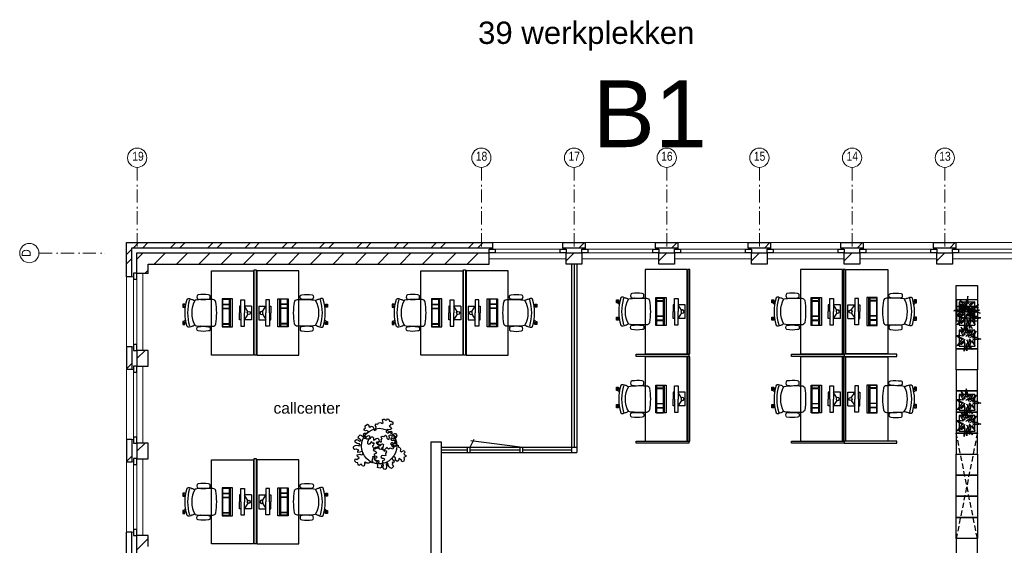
# Model space of a CAD drawing. Header units: millimetres. Extents: x 274611 to 749520, y 175257 to 298905.
# Tile 146 of 251: x 628990 to 647687, y 230963 to 240938. Entities that reach past the tile are written whole.
import ezdxf

# ---------------------------------------------------------------- set-up
doc = ezdxf.new("R2010")
doc.units = ezdxf.units.MM
doc.header["$LTSCALE"] = 400
doc.header["$PDMODE"] = 1
doc.header["$PDSIZE"] = 15
doc.linetypes.add('HIDDEN', pattern=[0.375, 0.25, -0.125])
doc.linetypes.add('STYLE_06', pattern=[1.041641, 0.625, -0.208282, 0.069427, -0.138931])
for name, color, linetype in [('-gd', 2, 'Continuous'), ('-ve', 2, 'HIDDEN'), ('inlay', 6, 'Continuous'), ('inr', 4, 'Continuous'), ('plant', 114, 'Continuous'), ('plat', 5, 'Continuous'), ('sona-s008_ip0', 7, 'Continuous'), ('symbol', 1, 'Continuous'), ('timmerwerk-ge', 150, 'Continuous'), ('timmerwerk-ve', 8, 'HIDDEN')]:
    doc.layers.add(name, color=color, linetype=linetype)
for name, color, linetype, lineweight in [('Buitenkozijnen', 140, 'Continuous', 15), ('mat-baksteen', 5, 'Continuous', 25), ('mat-beton (ihwg)', 5, 'Continuous', 25), ('mat-kalkzandsteen', 5, 'Continuous', 25), ('None', 7, 'Continuous', 9)]:
    doc.layers.add(name, color=color, linetype=linetype, lineweight=lineweight)
doc.styles.add('Arial', font='arial.ttf', dxfattribs={"height": 211.666667})
doc.styles.add('Arial Narrow', font='ARIALN.TTF', dxfattribs={"height": 222.25})

# ---------------------------------------------------------------- blocks, each defined once
blk = doc.blocks.new('*X207')
at = {"layer": 'None', "lineweight": 9}
blk.add_line((-148.5, -148.5), (4, 4), dxfattribs=at)
blk = doc.blocks.new('*X208')
at = {"layer": 'None', "lineweight": 9}
blk.add_line((100, 100), (200, 200), dxfattribs=at)
blk = doc.blocks.new('Penant best-uitbr  (2D)')
at = {"layer": 'mat-baksteen', "lineweight": 25}
for p, q in [((-215, 200), (215, 200)), ((-215, 100), (-215, 200)), ((215, 100), (215, 200)), ((-215, 100), (215, 100))]:
    blk.add_line(p, q, dxfattribs=at)
at = {"layer": 'mat-kalkzandsteen', "lineweight": 25}
blk.add_lwpolyline([(-148.5, 4), (148.5, 4), (148.5, -210), (-148.5, -210)], close=True, dxfattribs=at)
at = {"layer": 'mat-baksteen'}
blk.add_blockref('*X208', (0, 0), dxfattribs=at)
at = {"layer": 'mat-kalkzandsteen'}
blk.add_blockref('*X207', (0, 0), dxfattribs=at)
blk = doc.blocks.new('Gevelpui best-uitbr 1330 (2D)')
at = {"layer": 'Buitenkozijnen', "lineweight": 15}
for p, q in [((-731.5, 71), (731.5, 71)), ((-731.5, 4), (-731.5, 71)), ((-731.5, 4), (731.5, 4)), ((731.5, 4), (731.5, 71))]:
    blk.add_line(p, q, dxfattribs=at)
at = {"layer": 'Buitenkozijnen', "color": 92, "lineweight": 25}
for points in [[(-731.5, 71), (-617.5, 71), (-617.5, 4), (-731.5, 4)], [(617.5, 71), (731.5, 71), (731.5, 4), (617.5, 4)]]:
    blk.add_lwpolyline(points, close=True, dxfattribs=at)
at = {"layer": 'None', "color": 43, "linetype": 'Continuous', "lineweight": 9}
blk.add_line((-731.5, -107), (731.5, -107), dxfattribs=at)
at = {"layer": 'None', "color": 43, "linetype": 'Continuous', "lineweight": 9, "flags": 128}
blk.add_lwpolyline([(-665, 71), (-665, 200), (665, 200), (665, 71)], dxfattribs=at)
blk = doc.blocks.new('*X2234')
at = {"layer": 'None', "lineweight": 9}
for p, q in [((-55757, 8590), (-55657, 8690)), ((-55580, 8590), (-55480, 8690)), ((-55050, 8590), (-54950, 8690)), ((-54873, 8590), (-54773, 8690)), ((-54343, 8590), (-54243, 8690)), ((-54166, 8590), (-54066, 8690)), ((-53635, 8590), (-53535, 8690)), ((-53459, 8590), (-53359, 8690)), ((-52928, 8590), (-52828, 8690)), ((-52752, 8590), (-52652, 8690)), ((-52221, 8590), (-52121, 8690)), ((-52045, 8590), (-51945, 8690)), ((-51514, 8590), (-51414, 8690)), ((-51338, 8590), (-51238, 8690)), ((-50807, 8590), (-50707, 8690)), ((-50631, 8590), (-50531, 8690)), ((-50100, 8590), (-50000, 8690)), ((-49923, 8590), (-49823, 8690)), ((-49393, 8590), (-49293, 8690)), ((-49216, 8590), (-49116, 8690))]:
    blk.add_line(p, q, dxfattribs=at)
blk = doc.blocks.new('*X2235')
at = {"layer": 'None', "lineweight": 9}
for p, q in [((-55884, 8463), (-55784, 8563)), ((-55884, 8286), (-55784, 8386))]:
    blk.add_line(p, q, dxfattribs=at)
blk = doc.blocks.new('*X2236')
at = {"layer": 'None', "lineweight": 9}
for p, q in [((-55629, 8435), (-55570, 8494)), ((-55360, 8280), (-55146, 8494)), ((-54935, 8280), (-54721, 8494)), ((-54511, 8280), (-54297, 8494)), ((-54087, 8280), (-53873, 8494)), ((-53663, 8280), (-53449, 8494)), ((-53238, 8280), (-53024, 8494)), ((-52814, 8280), (-52600, 8494)), ((-52390, 8280), (-52176, 8494)), ((-51965, 8280), (-51751, 8494)), ((-51541, 8280), (-51327, 8494)), ((-51117, 8280), (-50903, 8494)), ((-50693, 8280), (-50479, 8494)), ((-50268, 8280), (-50054, 8494)), ((-49844, 8280), (-49630, 8494)), ((-49420, 8280), (-49206, 8494))]:
    blk.add_line(p, q, dxfattribs=at)
blk = doc.blocks.new('*X2237')
at = {"layer": 'None', "lineweight": 9}
for p, q in [((-55688, 8376), (-55629, 8435)), ((-55539, 8101), (-55474, 8166))]:
    blk.add_line(p, q, dxfattribs=at)
blk = doc.blocks.new('*X2238')
at = {"layer": 'None', "lineweight": 9}
blk.add_line((-55688, 2861), (-55474, 3075), dxfattribs=at)
blk = doc.blocks.new('*U2698')
at = {"layer": 'None', "color": 7, "linetype": 'STYLE_06', "lineweight": 9}
for p, q in [((-55684, 10116), (-55684, 8616)), ((-49149, 10116), (-49149, 8616)), ((-47389, 10116), (-47389, 8616)), ((-45629, 10116), (-45629, 8616)), ((-43869, 10116), (-43869, 8616)), ((-42109, 10116), (-42109, 8616)), ((-40349, 10116), (-40349, 8616))]:
    blk.add_line(p, q, dxfattribs=at)
at = {"layer": 'None', "color": 43, "linetype": 'Continuous', "lineweight": 9}
for centre in [(-55684, 10299), (-49149, 10299), (-47389, 10299), (-45629, 10299), (-43869, 10299), (-42109, 10299), (-40349, 10299)]:
    blk.add_circle(centre, 183, dxfattribs=at)
at = {"layer": 'None', "color": 8, "char_height": 169.3, "attachment_point": 1, "style": 'Arial Narrow'}
for s, insert in [('19', (-55776, 10412)), ('18', (-49253, 10412)), ('17', (-47493, 10412)), ('16', (-45733, 10412)), ('15', (-43973, 10412)), ('14', (-42213, 10412)), ('13', (-40453, 10412))]:
    blk.add_mtext(s, dxfattribs=dict(at, insert=insert))
blk = doc.blocks.new('SONA-S008_B2')
at = {"layer": '-gd'}
blk.add_open_spline([(-253, -510), (-88, -560), (88, -560), (253, -510)], degree=3, dxfattribs=at)
for points in [[(-207, -16), (-79, 5), (80, 5), (207, -16)], [(-343, -154), (-353, -221), (-352, -288), (-343, -355)], [(-325, -126), (-337, -132), (-340, -141), (-343, -154)], [(-278, -126), (-288, -121), (-315, -121), (-325, -126)], [(-261, -154), (-263, -141), (-266, -132), (-278, -126)], [(-261, -355), (-252, -288), (-250, -221), (-261, -154)], [(-253, -272), (-257, -207), (-252, -139), (-253, -74)], [(-253, -74), (-253, -52), (-233, -20), (-207, -16)], [(207, -16), (233, -20), (253, -52), (253, -74)], [(261, -355), (252, -288), (250, -221), (261, -154)], [(253, -74), (252, -139), (257, -207), (253, -272)], [(261, -154), (263, -141), (266, -132), (278, -126)], [(278, -126), (288, -121), (315, -121), (325, -126)], [(325, -126), (337, -132), (340, -141), (343, -154)], [(343, -154), (353, -221), (352, -288), (343, -355)], [(-343, -355), (-341, -363), (-334, -370), (-326, -372)], [(-326, -372), (-310, -376), (-293, -376), (-277, -372)], [(-277, -372), (-270, -370), (-262, -363), (-261, -355)], [(-251, -332), (-253, -332), (-255, -331), (-258, -330)], [(-255, -304), (-254, -304), (-253, -305), (-252, -305)], [(-239, -412), (-253, -366), (-250, -319), (-253, -272)], [(253, -272), (250, -319), (253, -366), (239, -412)], [(257, -323), (255, -324), (253, -324), (251, -325)], [(252, -298), (253, -297), (254, -297), (255, -297)], [(277, -372), (270, -370), (262, -363), (261, -355)], [(326, -372), (310, -376), (293, -376), (277, -372)], [(343, -355), (341, -363), (334, -370), (326, -372)], [(-272, -515), (-274, -534), (-274, -556), (-259, -560)], [(-256, -474), (-255, -489), (-270, -500), (-272, -515)], [(-259, -560), (-77, -614), (79, -614), (259, -560)], [(-227, -418), (-247, -437), (-256, -455), (-256, -474)], [(239, -412), (95, -494), (-95, -494), (-239, -412)], [(256, -474), (256, -455), (247, -437), (227, -418)], [(272, -515), (270, -500), (255, -489), (256, -474)], [(259, -560), (274, -556), (274, -534), (272, -515)], [(-222, -607), (-222, -605), (-221, -603), (-219, -603)], [(-222, -615), (-222, -615), (-222, -607), (-222, -607)], [(-219, -615), (-219, -615), (-222, -615), (-222, -615)], [(-222, -630), (-222, -630), (-222, -618), (-222, -618)], [(-222, -618), (-222, -618), (-199, -618), (-199, -618)], [(-199, -630), (-199, -630), (-222, -630), (-222, -630)], [(-222, -641), (-222, -641), (-222, -633), (-222, -633)], [(-222, -633), (-222, -633), (-219, -633), (-219, -633)], [(-219, -645), (-221, -645), (-222, -643), (-222, -641)], [(-219, -603), (-219, -603), (-192, -603), (-177, -603)], [(-199, -615), (-199, -615), (-219, -615), (-219, -615)], [(-219, -633), (-219, -633), (-199, -633), (-199, -633)], [(-167, -645), (-167, -645), (-219, -645), (-219, -645)], [(-199, -618), (-199, -618), (-199, -615), (-199, -615)], [(-199, -615), (-199, -615), (-187, -615), (-187, -615)], [(-199, -618), (-199, -618), (-189, -618), (-187, -618)], [(-199, -633), (-199, -633), (-199, -630), (-199, -630)], [(-199, -630), (-199, -630), (-187, -630), (-187, -630)], [(-199, -633), (-199, -633), (-187, -633), (-187, -633)], [(-183, -633), (-188, -629), (-190, -621), (-186, -615)], [(-185, -615), (-186, -615), (-187, -615), (-187, -615)], [(-187, -615), (-187, -615), (-187, -616), (-187, -617)], [(-186, -630), (-186, -630), (-187, -630), (-187, -630)], [(-187, -630), (-187, -630), (-187, -633), (-187, -633)], [(-187, -633), (-187, -633), (-185, -633), (-183, -633)], [(-186, -615), (-186, -615), (-176, -603), (-163, -584)], [(-165, -630), (-169, -636), (-177, -638), (-183, -633)], [(-183, -633), (-183, -633), (-183, -633), (-183, -633)], [(-167, -633), (-167, -633), (-166, -633), (-166, -633)], [(-163, -641), (-163, -643), (-165, -645), (-167, -645)], [(-166, -633), (-166, -633), (-163, -633), (-163, -633)], [(-135, -589), (-152, -614), (-165, -630), (-165, -630)], [(-163, -630), (-163, -630), (-163, -630), (-164, -630)], [(-163, -628), (-163, -629), (-163, -630), (-163, -630)], [(-163, -633), (-163, -633), (-163, -641), (-163, -641)], [(106, -607), (106, -605), (108, -603), (110, -603)], [(106, -615), (106, -615), (106, -607), (106, -607)], [(110, -615), (110, -615), (106, -615), (106, -615)], [(106, -630), (106, -630), (106, -618), (106, -618)], [(106, -618), (106, -618), (130, -618), (130, -618)], [(130, -630), (130, -630), (106, -630), (106, -630)], [(106, -641), (106, -641), (106, -633), (106, -633)], [(106, -633), (106, -633), (110, -633), (110, -633)], [(110, -645), (108, -645), (106, -643), (106, -641)], [(110, -603), (110, -603), (116, -603), (123, -603)], [(130, -615), (130, -615), (110, -615), (110, -615)], [(110, -633), (110, -633), (130, -633), (130, -633)], [(162, -644), (162, -644), (110, -645), (110, -645)], [(143, -630), (143, -630), (132, -615), (115, -592)], [(130, -618), (130, -618), (130, -615), (130, -615)], [(130, -615), (130, -615), (131, -615), (132, -615)], [(130, -618), (130, -618), (132, -618), (134, -618)], [(130, -633), (130, -633), (130, -630), (130, -630)], [(130, -630), (130, -630), (142, -630), (142, -630)], [(130, -633), (130, -633), (142, -633), (142, -633)], [(143, -630), (142, -630), (142, -630), (142, -630)], [(142, -630), (142, -630), (142, -633), (142, -633)], [(142, -633), (142, -633), (143, -633), (145, -633)], [(161, -633), (155, -637), (147, -636), (143, -630)], [(144, -587), (156, -604), (164, -615), (164, -615)], [(155, -603), (159, -603), (162, -603), (162, -603)], [(164, -615), (168, -621), (167, -629), (161, -633)], [(161, -633), (161, -633), (161, -633), (161, -633)], [(162, -603), (164, -603), (166, -605), (166, -607)], [(162, -633), (162, -633), (162, -633), (162, -633)], [(162, -633), (162, -633), (166, -633), (166, -633)], [(166, -641), (166, -643), (164, -644), (162, -644)], [(166, -615), (166, -615), (165, -615), (164, -615)], [(166, -630), (166, -630), (165, -630), (164, -630)], [(165, -618), (166, -618), (166, -618), (166, -618)], [(166, -607), (166, -607), (166, -615), (166, -615)], [(166, -618), (166, -618), (166, -619), (166, -620)], [(166, -626), (166, -628), (166, -630), (166, -630)], [(166, -633), (166, -633), (166, -641), (166, -641)]]:
    blk.add_open_spline(points, degree=3)
at = {"layer": 'sona-s008_ip0'}
blk.add_point((0, 0), dxfattribs=at)
blk = doc.blocks.new('SYMB-CMP4_B2')
for p, q in [((-250, 358), (-250, 428)), ((-250, 428), (0, 428)), ((-130, 558), (130, 558)), ((-130, 558), (-130, 428)), ((-25, 492), (-125, 428)), ((250, 428), (0, 428)), ((25, 492), (125, 428)), ((130, 558), (130, 428)), ((250, 358), (250, 428)), ((265, 200), (-265, 200)), ((-265, 200), (-265, 0)), ((0, 358), (-250, 358)), ((-130, 358), (-130, 328)), ((-130, 328), (0, 328)), ((0, 358), (250, 358)), ((130, 328), (0, 328)), ((130, 358), (130, 328)), ((265, 0), (265, 200)), ((265, 163), (-265, 163)), ((-265, 0), (265, 0)), ((-167, 142), (-260, 142)), ((-260, 13), (-260, 142)), ((-167, 13), (-260, 13)), ((-167, 13), (-167, 142)), ((-88, 142), (-159, 142)), ((-159, 13), (-159, 142)), ((-88, 13), (-159, 13)), ((-88, 13), (-88, 142)), ((200, 142), (-82, 142)), ((-82, 13), (-82, 142)), ((200, 13), (-82, 13)), ((200, 13), (200, 142)), ((255, 142), (212, 142)), ((212, 13), (212, 142)), ((255, 13), (212, 13)), ((255, 13), (255, 142))]:
    blk.add_line(p, q)
blk.add_circle((0, 508), 30)
blk = doc.blocks.new('boom nieuw 01')
at = {"layer": 'plant', "extrusion": (0, -4.44089e-16, -1)}
for p, q in [((-831, 440), (-863, 451)), ((-863, 451), (-808, 440)), ((-831, 440), (-863, 451)), ((-863, 451), (-808, 440)), ((-793, 417), (-831, 440)), ((-793, 417), (-831, 440)), ((-808, 440), (-733, 432)), ((-808, 440), (-733, 432)), ((-751, 400), (-793, 417)), ((-751, 400), (-793, 417)), ((-733, 432), (-646, 419)), ((-733, 432), (-646, 419)), ((-646, 419), (-567, 415)), ((-646, 419), (-567, 415)), ((-574, 694), (-627, 737)), ((-627, 737), (-616, 698)), ((-574, 694), (-627, 737)), ((-627, 737), (-616, 698)), ((-616, 698), (-564, 639)), ((-616, 698), (-564, 639)), ((-531, 541), (-584, 584)), ((-584, 584), (-573, 545)), ((-531, 541), (-584, 584)), ((-584, 584), (-573, 545)), ((-519, 654), (-574, 694)), ((-519, 654), (-574, 694)), ((-573, 545), (-520, 486)), ((-573, 545), (-520, 486)), ((-567, 415), (-510, 423)), ((-567, 415), (-510, 423)), ((-564, 639), (-510, 574)), ((-564, 639), (-510, 574)), ((-476, 501), (-531, 541)), ((-476, 501), (-531, 541)), ((-520, 486), (-467, 421)), ((-520, 486), (-467, 421)), ((-467, 618), (-519, 654)), ((-467, 618), (-519, 654)), ((-510, 574), (-463, 510)), ((-510, 574), (-463, 510)), ((-510, 423), (-451, 434)), ((-510, 423), (-451, 434)), ((-424, 465), (-476, 501)), ((-424, 465), (-476, 501)), ((-412, 565), (-467, 618)), ((-412, 565), (-467, 618)), ((-463, 510), (-423, 466)), ((-463, 510), (-423, 466)), ((-369, 412), (-424, 465)), ((-369, 412), (-424, 465)), ((-423, 466), (-397, 444)), ((-423, 466), (-397, 444)), ((-369, 511), (-412, 565)), ((-369, 511), (-412, 565)), ((-344, 540), (-368, 472)), ((-316, 598), (-344, 540)), ((-308, 551), (-333, 488)), ((-308, 551), (-333, 488)), ((-298, 670), (-316, 598)), ((-284, 619), (-308, 551)), ((-284, 619), (-308, 551)), ((-285, 709), (-298, 670)), ((-285, 665), (-285, 709)), ((-279, 616), (-285, 665)), ((-257, 677), (-284, 619)), ((-257, 677), (-284, 619)), ((-238, 749), (-257, 677)), ((-238, 749), (-257, 677)), ((-243, 519), (-227, 576)), ((-243, 519), (-227, 576)), ((-225, 789), (-238, 749)), ((-225, 789), (-238, 749)), ((-187, 511), (-234, 479)), ((-187, 511), (-234, 479)), ((-227, 576), (-219, 630)), ((-227, 576), (-219, 630)), ((-225, 745), (-225, 789)), ((-225, 745), (-225, 789)), ((-219, 696), (-225, 745)), ((-219, 696), (-225, 745)), ((-219, 630), (-219, 696)), ((-219, 630), (-219, 696)), ((-195, 409), (-161, 444)), ((-119, 548), (-187, 511)), ((-170, 410), (-128, 424)), ((-170, 410), (-128, 424)), ((-167, 460), (-136, 488)), ((-167, 460), (-136, 488)), ((-128, 424), (-78, 443)), ((-128, 424), (-78, 443)), ((-55, 579), (-119, 548)), ((-55, 579), (-119, 548)), ((-101, 524), (-55, 560)), ((-101, 524), (-55, 560)), ((-95, 500), (-50, 537)), ((-78, 443), (-25, 464)), ((-78, 443), (-25, 464)), ((-4, 517), (-70, 496)), ((-4, 517), (-70, 496)), ((9, 617), (-55, 579)), ((9, 617), (-55, 579)), ((-55, 560), (-36, 579)), ((-55, 560), (-36, 579)), ((-36, 579), (9, 617)), ((-36, 579), (9, 617)), ((-25, 464), (20, 490)), ((-25, 464), (20, 490)), ((73, 551), (-4, 517)), ((73, 551), (-4, 517)), ((20, 490), (61, 517)), ((20, 490), (61, 517)), ((61, 517), (92, 539)), ((61, 517), (92, 539)), ((126, 569), (73, 551)), ((126, 569), (73, 551)), ((92, 539), (126, 569)), ((92, 539), (126, 569)), ((-838, 331), (-790, 339)), ((-838, 331), (-790, 339)), ((-787, 335), (-838, 331)), ((-787, 335), (-838, 331)), ((-748, 141), (-796, 107)), ((-748, 141), (-796, 107)), ((-796, 107), (-737, 139)), ((-796, 107), (-737, 139)), ((-794, 221), (-746, 230)), ((-794, 221), (-746, 230)), ((-743, 226), (-794, 221)), ((-743, 226), (-794, 221)), ((-790, 339), (-724, 343)), ((-790, 339), (-724, 343)), ((-737, 335), (-787, 335)), ((-737, 335), (-787, 335)), ((-690, 378), (-751, 400)), ((-690, 378), (-751, 400)), ((-722, 163), (-748, 141)), ((-722, 163), (-748, 141)), ((-746, 230), (-680, 234)), ((-746, 230), (-680, 234)), ((-694, 225), (-743, 226)), ((-694, 225), (-743, 226)), ((-691, 320), (-737, 335)), ((-737, 139), (-688, 167)), ((-737, 139), (-688, 167)), ((-724, 343), (-665, 349)), ((-724, 343), (-665, 349)), ((-686, 193), (-722, 163)), ((-686, 193), (-722, 163)), ((-647, 211), (-694, 225)), ((-647, 211), (-694, 225)), ((-636, 315), (-691, 320)), ((-636, 315), (-691, 320)), ((-601, 365), (-690, 378)), ((-601, 365), (-690, 378)), ((-688, 167), (-620, 196)), ((-688, 167), (-620, 196)), ((-648, 228), (-686, 193)), ((-648, 228), (-686, 193)), ((-642, 298), (-680, 321)), ((-642, 298), (-680, 321)), ((-680, 234), (-621, 240)), ((-680, 234), (-621, 240)), ((-665, 349), (-613, 352)), ((-665, 349), (-613, 352)), ((-604, 263), (-648, 228)), ((-604, 263), (-648, 228)), ((-592, 206), (-647, 211)), ((-592, 206), (-647, 211)), ((-597, 22), (-646, -12)), ((-597, 22), (-646, -12)), ((-646, -12), (-586, 20)), ((-646, -12), (-586, 20)), ((-601, 281), (-642, 298)), ((-601, 281), (-642, 298)), ((-620, 196), (-568, 225)), ((-620, 196), (-568, 225)), ((-613, 352), (-578, 349)), ((-613, 352), (-578, 349)), ((-553, 314), (-604, 263)), ((-553, 314), (-604, 263)), ((-547, 362), (-601, 365)), ((-547, 362), (-601, 365)), ((-540, 259), (-601, 281)), ((-540, 259), (-601, 281)), ((-572, 44), (-597, 22)), ((-572, 44), (-597, 22)), ((-549, 186), (-592, 206)), ((-549, 186), (-592, 206)), ((-586, 20), (-537, 48)), ((-586, 20), (-537, 48)), ((-583, 313), (-496, 300)), ((-583, 313), (-496, 300)), ((-535, 74), (-572, 44)), ((-535, 74), (-572, 44)), ((-568, 225), (-511, 263)), ((-568, 225), (-511, 263)), ((-496, 183), (-549, 186)), ((-496, 183), (-549, 186)), ((-451, 246), (-540, 259)), ((-451, 246), (-540, 259)), ((-537, 48), (-469, 77)), ((-537, 48), (-469, 77)), ((-497, 109), (-535, 74)), ((-497, 109), (-535, 74)), ((-511, 263), (-472, 292)), ((-511, 263), (-472, 292)), ((-454, 144), (-497, 109)), ((-454, 144), (-497, 109)), ((-496, 300), (-417, 296)), ((-496, 300), (-417, 296)), ((-392, 219), (-496, 183)), ((-392, 219), (-496, 183)), ((-472, 292), (-455, 309)), ((-472, 292), (-455, 309)), ((-469, 77), (-417, 106)), ((-469, 77), (-417, 106)), ((-403, 195), (-454, 144)), ((-403, 195), (-454, 144)), ((-397, 243), (-451, 246)), ((-397, 243), (-451, 246)), ((-398, 347), (-436, 328)), ((-398, 347), (-436, 328)), ((-369, 232), (-403, 195)), ((-369, 232), (-403, 195)), ((-354, 238), (-392, 219)), ((-354, 238), (-392, 219)), ((-380, 87), (-378, 37)), ((-380, 87), (-378, 37)), ((-378, 37), (-372, -25)), ((-378, 37), (-372, -25)), ((-317, 95), (-308, 24)), ((-317, 95), (-308, 24)), ((-317, -32), (-303, 34)), ((-317, -32), (-303, 34)), ((-308, 24), (-304, -32)), ((-308, 24), (-304, -32)), ((-303, 34), (-304, 107)), ((-303, 34), (-304, 107)), ((-297, 215), (-269, 162)), ((-297, 215), (-269, 162)), ((-293, -58), (-278, 12)), ((-293, -58), (-278, 12)), ((-281, 288), (-232, 238)), ((-281, 288), (-232, 238)), ((-278, 12), (-263, 89)), ((-278, 12), (-263, 89)), ((-269, 162), (-239, 109)), ((-269, 162), (-239, 109)), ((-267, 114), (-235, 70)), ((-267, 114), (-235, 70)), ((-263, 89), (-248, 155)), ((-263, 89), (-248, 155)), ((-231, 344), (-254, 371)), ((-231, 344), (-254, 371)), ((-194, 216), (-242, 260)), ((-194, 216), (-242, 260)), ((-235, 70), (-173, 19)), ((-235, 70), (-173, 19)), ((-233, 285), (-204, 233)), ((-233, 285), (-204, 233)), ((-232, 238), (-199, 194)), ((-232, 238), (-199, 194)), ((-192, 292), (-231, 344)), ((-192, 292), (-231, 344)), ((-186, 120), (-227, 169)), ((-186, 120), (-227, 169)), ((-204, 233), (-174, 186)), ((-204, 233), (-174, 186)), ((-199, 194), (-138, 143)), ((-199, 194), (-138, 143)), ((-174, 186), (-194, 216)), ((-174, 186), (-194, 216)), ((-151, 244), (-192, 292)), ((-151, 244), (-192, 292)), ((-69, -25), (-186, 120)), ((-69, -25), (-186, 120)), ((-173, 19), (-128, -8)), ((-173, 19), (-128, -8)), ((-33, 98), (-151, 244)), ((-33, 98), (-151, 244)), ((-138, 143), (-93, 116)), ((-138, 143), (-93, 116)), ((-127, 307), (-59, 290)), ((-127, 307), (-59, 290)), ((-105, 362), (-122, 364)), ((-105, 362), (-122, 364)), ((-113, 330), (-85, 277)), ((-113, 330), (-85, 277)), ((-83, 336), (-105, 362)), ((-83, 336), (-105, 362)), ((-15, 385), (-100, 387)), ((-15, 385), (-100, 387)), ((-93, 116), (-36, 86)), ((-93, 116), (-36, 86)), ((-85, 277), (-56, 224)), ((-85, 277), (-56, 224)), ((-43, 284), (-83, 336)), ((-43, 284), (-83, 336)), ((-59, 290), (16, 294)), ((-59, 290), (16, 294)), ((-56, 224), (-25, 178)), ((-56, 224), (-25, 178)), ((-25, 178), (-46, 207)), ((-25, 178), (-46, 207)), ((-3, 235), (-43, 284)), ((-3, 235), (-43, 284)), ((-36, 86), (2, 56)), ((-36, 86), (2, 56)), ((2, 56), (-33, 98)), ((2, 56), (-33, 98)), ((69, 341), (-16, 343)), ((69, 341), (-16, 343)), ((71, 388), (-15, 385)), ((71, 388), (-15, 385)), ((-5, 354), (51, 371)), ((-5, 354), (51, 371)), ((16, 294), (79, 310)), ((16, 294), (79, 310)), ((51, 371), (104, 389)), ((51, 371), (104, 389)), ((154, 344), (69, 341)), ((154, 344), (69, 341)), ((140, 402), (71, 388)), ((140, 402), (71, 388)), ((79, 310), (135, 327)), ((79, 310), (135, 327)), ((104, 389), (140, 402)), ((104, 389), (140, 402)), ((135, 327), (188, 345)), ((135, 327), (188, 345)), ((224, 359), (154, 344)), ((224, 359), (154, 344)), ((188, 345), (224, 359)), ((188, 345), (224, 359)), ((-372, -25), (-363, -96)), ((-372, -25), (-363, -96)), ((-363, -96), (-359, -152)), ((-363, -96), (-359, -152)), ((-359, -152), (-354, -201)), ((-359, -152), (-354, -201)), ((-358, -244), (-348, -178)), ((-358, -244), (-348, -178)), ((-354, -201), (-358, -244)), ((-354, -201), (-358, -244)), ((-348, -178), (-333, -108)), ((-348, -178), (-333, -108)), ((-333, -108), (-317, -32)), ((-333, -108), (-317, -32)), ((-304, -32), (-299, -81)), ((-304, -32), (-299, -81)), ((-303, -124), (-293, -58)), ((-303, -124), (-293, -58)), ((-299, -81), (-303, -124)), ((-299, -81), (-303, -124)), ((-128, -8), (-72, -38)), ((-128, -8), (-72, -38)), ((-72, -38), (-33, -68)), ((-72, -38), (-33, -68)), ((-33, -68), (-69, -25)), ((-33, -68), (-69, -25))]:
    blk.add_line(p, q, dxfattribs=at)
at = {"layer": 'timmerwerk-ge', "linetype": 'Continuous', "extrusion": (0, -4.44089e-16, -1)}
for p, q in [((0, 647), (-647, 647)), ((-647, 647), (-647, 0)), ((0, 0), (0, 647)), ((-647, 0), (0, 0))]:
    blk.add_line(p, q, dxfattribs=at)
blk = doc.blocks.new('SYMB-BM02_B2')
at = {"layer": 'plant'}
blk.add_lwpolyline([(98, 356), (66, 371), (46, 367), (23, 344), (26, 317), (5, 314), (-27, 337), (-68, 353), (-84, 340), (-93, 315), (-77, 290), (-84, 262), (-106, 274), (-134, 301), (-166, 298), (-190, 273), (-184, 246), (-181, 209), (-209, 214), (-256, 237), (-302, 241), (-315, 221), (-325, 198), (-329, 157), (-315, 134), (-286, 119), (-263, 95), (-270, 73), (-298, 80), (-306, 68), (-307, 29), (-341, 38), (-375, 66), (-406, 70), (-427, 48), (-413, 13), (-402, -28), (-381, -27), (-361, -62), (-377, -76), (-407, -84), (-423, -126), (-448, -119), (-475, -126), (-482, -158), (-448, -194), (-447, -249), (-411, -258), (-363, -237), (-327, -242), (-307, -272), (-338, -303), (-366, -308), (-398, -333), (-381, -365), (-338, -377), (-336, -406), (-332, -436), (-252, -458), (-234, -418), (-243, -383), (-220, -358), (-184, -372), (-140, -344), (-141, -283), (-132, -230), (-84, -233), (-86, -271), (-59, -312), (-68, -354), (-36, -386), (7, -361), (39, -388), (98, -377), (116, -344), (153, -351), (160, -393), (171, -436), (193, -440), (228, -426), (230, -390), (275, -385), (300, -408), (328, -386), (326, -329), (369, -315), (403, -276), (387, -222), (366, -221), (339, -240), (312, -226), (275, -205), (309, -165), (312, -121), (278, -112), (241, -110), (205, -137), (171, -126), (146, -92), (166, -59), (184, -44), (228, -57), (285, -55), (282, -25), (255, -2), (285, 14), (305, 34), (353, 32), (371, 38), (382, 84), (382, 111), (350, 130), (317, 139), (248, 136), (232, 114), (194, 121), (209, 166), (266, 187), (314, 230), (310, 274), (271, 296), (232, 280), (187, 233), (150, 251), (176, 290), (219, 319), (203, 365), (155, 404), (121, 376), (98, 356)], dxfattribs=at)

msp = doc.modelspace()

# ---------------------------------------------------------------- linework, layer by layer
at = {"layer": 'inlay'}
for p, q in [((639516.28989, 236298.74408), (639516.28989, 232823.74408)), ((636996.28989, 232773.74408), (637496.28989, 232773.74408)), ((637546.28989, 232773.74408), (638496.28989, 232773.74408)), ((638546.28989, 232773.74408), (639466.28989, 232773.74408))]:
    msp.add_line(p, q, dxfattribs=at)
at = {"layer": 'inr'}
for points in [[(633431.28989, 236172.99628), (633431.28989, 234572.99628), (632631.28989, 234572.99628), (632631.28989, 236172.99628)], [(633441.28989, 234572.99628), (633441.28989, 236192.99628), (633481.28989, 236192.99628), (633481.28989, 234572.99628)], [(633491.28989, 236172.99628), (633491.28989, 234572.99628), (634291.28989, 234572.99628), (634291.28989, 236172.99628)], [(637406.28989, 236172.99628), (637406.28989, 234572.99628), (636606.28989, 234572.99628), (636606.28989, 236172.99628)], [(637416.28989, 234572.99628), (637416.28989, 236192.99628), (637456.28989, 236192.99628), (637456.28989, 234572.99628)], [(637466.28989, 236172.99628), (637466.28989, 234572.99628), (638266.28989, 234572.99628), (638266.28989, 236172.99628)], [(641666.28989, 234598.74408), (641666.28989, 236198.74408), (640866.28989, 236198.74408), (640866.28989, 234598.74408)], [(641676.28989, 236198.74408), (641676.28989, 234598.74408), (641716.28989, 234598.74408), (641716.28989, 236198.74408)], [(644614.78989, 234598.74408), (644614.78989, 236198.74408), (643814.78989, 236198.74408), (643814.78989, 234598.74408)], [(644624.78989, 236198.74408), (644624.78989, 234598.74408), (644664.78989, 234598.74408), (644664.78989, 236198.74408)], [(644674.78989, 234598.74408), (644674.78989, 236198.74408), (645474.78989, 236198.74408), (645474.78989, 234598.74408)], [(640696.28989, 234588.74408), (641696.28989, 234588.74408), (641696.28989, 234548.74408), (640696.28989, 234548.74408)], [(641666.28989, 232938.74408), (641666.28989, 234538.74408), (640866.28989, 234538.74408), (640866.28989, 232938.74408)], [(641676.28989, 234538.74408), (641676.28989, 232938.74408), (641716.28989, 232938.74408), (641716.28989, 234538.74408)], [(643644.78989, 234588.74408), (644644.78989, 234588.74408), (644644.78989, 234548.74408), (643644.78989, 234548.74408)], [(644614.78989, 232938.74408), (644614.78989, 234538.74408), (643814.78989, 234538.74408), (643814.78989, 232938.74408)], [(644624.78989, 234538.74408), (644624.78989, 232938.74408), (644664.78989, 232938.74408), (644664.78989, 234538.74408)], [(645644.78989, 234588.74408), (644644.78989, 234588.74408), (644644.78989, 234548.74408), (645644.78989, 234548.74408)], [(644674.78989, 232938.74408), (644674.78989, 234538.74408), (645474.78989, 234538.74408), (645474.78989, 232938.74408)], [(640696.28989, 232938.74408), (641696.28989, 232938.74408), (641696.28989, 232898.74408), (640696.28989, 232898.74408)], [(643644.78989, 232938.74408), (644644.78989, 232938.74408), (644644.78989, 232898.74408), (643644.78989, 232898.74408)], [(645644.78989, 232938.74408), (644644.78989, 232938.74408), (644644.78989, 232898.74408), (645644.78989, 232898.74408)], [(633431.28989, 232587.74408), (633431.28989, 230987.74408), (632631.28989, 230987.74408), (632631.28989, 232587.74408)], [(633441.28989, 230987.74408), (633441.28989, 232607.74408), (633481.28989, 232607.74408), (633481.28989, 230987.74408)], [(633491.28989, 232587.74408), (633491.28989, 230987.74408), (634291.28989, 230987.74408), (634291.28989, 232587.74408)]]:
    msp.add_lwpolyline(points, close=True, dxfattribs=at)
at = {"layer": 'mat-baksteen', "lineweight": 25}
for p, q in [((631021.28989, 236708.74408), (637971.28989, 236708.74408)), ((631021.28989, 236058.74408), (631021.28989, 236708.74408)), ((637971.28989, 236608.74408), (637971.28989, 236708.74408)), ((631121.28989, 236608.74408), (637971.28989, 236608.74408)), ((631121.28989, 236058.74408), (631121.28989, 236608.74408)), ((631121.28989, 236058.74408), (631021.28989, 236058.74408)), ((631121.28989, 231214.24408), (631021.28989, 231214.24408)), ((631021.28989, 230564.24408), (631021.28989, 231214.24408)), ((631121.28989, 230664.24408), (631121.28989, 231214.24408))]:
    msp.add_line(p, q, dxfattribs=at)
at = {"layer": 'mat-beton (ihwg)', "lineweight": 25}
for p, q in [((639466.28989, 236298.74408), (639466.28989, 232823.74408)), ((639466.28989, 236298.74408), (639466.28989, 232723.74408)), ((639566.28989, 236298.74408), (639566.28989, 232723.74408)), ((639566.28989, 236298.74408), (639566.28989, 232723.74408)), ((637546.28989, 232823.74408), (637619.89872, 232974.77246)), ((636796.28989, 232923.74408), (636796.28989, 230253.74408)), ((636796.28989, 232923.74408), (636996.28989, 232923.74408)), ((636996.28989, 232923.74408), (636996.28989, 230253.74408)), ((636996.28989, 232823.74408), (639566.28989, 232823.74408)), ((637496.28989, 232723.74408), (637496.28989, 232823.74408)), ((637546.28989, 232723.74408), (637546.28989, 232823.74408)), ((638496.28989, 232823.74408), (637559.33813, 232944.51213)), ((638496.28989, 232723.74408), (638496.28989, 232823.74408)), ((638546.28989, 232723.74408), (638546.28989, 232823.74408)), ((636996.28989, 232723.74408), (639566.28989, 232723.74408))]:
    msp.add_line(p, q, dxfattribs=at)
at = {"layer": 'mat-kalkzandsteen', "lineweight": 25}
for p, q in [((631217.28989, 236512.74408), (637904.78989, 236512.74408)), ((631217.28989, 236119.74408), (631217.28989, 236512.74408)), ((637904.78989, 236298.74408), (637904.78989, 236512.74408)), ((631431.28989, 236298.74408), (637904.78989, 236298.74408)), ((631431.28989, 236119.74408), (631431.28989, 236298.74408)), ((631431.28989, 236119.74408), (631217.28989, 236119.74408)), ((631431.28989, 231147.74408), (631217.28989, 231147.74408)), ((631217.28989, 230723.74408), (631217.28989, 231147.74408)), ((631431.28989, 230937.74408), (631431.28989, 231147.74408))]:
    msp.add_line(p, q, dxfattribs=at)
at = {"layer": 'None', "color": 7, "linetype": 'STYLE_06', "lineweight": 9}
msp.add_line((629355.23053, 236508.74408), (630605.23053, 236508.74408), dxfattribs=at)
at = {"layer": 'None', "color": 43, "linetype": 'Continuous', "lineweight": 9}
msp.add_circle((629172.62411, 236508.74408), 182.60642, dxfattribs=at)
at = {"layer": 'timmerwerk-ge'}
for points in [[(647174.78989, 235892.52497), (647174.78989, 235492.52497), (646774.78989, 235492.52497), (646774.78989, 235892.52497)], [(647181.22783, 235622.93115), (646781.22783, 235622.93115), (646781.22783, 235222.93115), (647181.22783, 235222.93115)], [(647174.78989, 234692.52497), (647174.78989, 234292.52497), (646774.78989, 234292.52497), (646774.78989, 234692.52497)], [(647174.78989, 233892.52497), (647174.78989, 234292.52497), (646774.78989, 234292.52497), (646774.78989, 233892.52497)], [(647174.78989, 233492.52497), (647174.78989, 233892.52497), (646774.78989, 233892.52497), (646774.78989, 233492.52497)], [(647174.78989, 233092.52497), (647174.78989, 233492.52497), (646774.78989, 233492.52497), (646774.78989, 233092.52497)], [(647174.78989, 232692.52497), (647174.78989, 233092.52497), (646774.78989, 233092.52497), (646774.78989, 232692.52497)], [(647174.78989, 232692.52497), (647174.78989, 232292.52497), (646774.78989, 232292.52497), (646774.78989, 232692.52497)], [(647174.78989, 232292.52497), (647174.78989, 231892.52497), (646774.78989, 231892.52497), (646774.78989, 232292.52497)], [(647174.78989, 231892.52497), (647174.78989, 231492.52497), (646774.78989, 231492.52497), (646774.78989, 231892.52497)], [(647174.78989, 231492.52497), (647174.78989, 231092.52497), (646774.78989, 231092.52497), (646774.78989, 231492.52497)], [(647174.78989, 230692.52497), (647174.78989, 231092.52497), (646774.78989, 231092.52497), (646774.78989, 230692.52497)]]:
    msp.add_lwpolyline(points, close=True, dxfattribs=at)
for points in [[(646774.78989, 235092.52497), (646774.78989, 235492.52497), (647174.78989, 235492.52497), (647174.78989, 235092.52497)], [(647174.78989, 235092.52497), (647174.78989, 234692.52497), (646774.78989, 234692.52497), (646774.78989, 235092.52497)]]:
    msp.add_lwpolyline(points, dxfattribs=at)
msp.add_circle((635815.63542, 232846.55338), 336, dxfattribs=at)
at = {"layer": 'timmerwerk-ve'}
for p, q in [((647174.78989, 233092.52497), (646774.78989, 231092.52497)), ((647174.78989, 231092.52497), (646774.78989, 233092.52497))]:
    msp.add_line(p, q, dxfattribs=at)

# ---------------------------------------------------------------- block references
at = {"layer": '-ve', "xscale": 0.4608, "yscale": 0.4608, "zscale": 0.4608}
for p, rotation in [((646828.97586, 235578.24106), 180), ((647130.0998, 235441.61349), 90), ((647130.0998, 235042.54941), 90), ((647130.0998, 233827.4228), 90), ((647130.0998, 233428.35872), 90)]:
    msp.add_blockref('boom nieuw 01', p, dxfattribs=dict(at, rotation=rotation))
at = {"layer": 'inr', "xscale": -1}
for p, rotation in [((632731.28989, 235372.99628), 270), ((636706.28989, 235372.99628), 270), ((645374.78989, 235398.74408), 90), ((645374.78989, 233738.74408), 90), ((632731.28989, 231787.74408), 270)]:
    msp.add_blockref('SONA-S008_B2', p, dxfattribs=dict(at, rotation=rotation))
at = {"layer": 'inr'}
for p, rotation in [((634191.28989, 235372.99628), 90), ((638166.28989, 235372.99628), 90), ((640966.28989, 235398.74408), 270), ((643914.78989, 235398.74408), 270), ((640966.28989, 233738.74408), 270), ((643914.78989, 233738.74408), 270), ((634191.28989, 231787.74408), 90)]:
    msp.add_blockref('SONA-S008_B2', p, dxfattribs=dict(at, rotation=rotation))
at = {"layer": 'mat-baksteen'}
for name in ['*X2234', '*X2235']:
    msp.add_blockref(name, (686905.23053, 228018.74408), dxfattribs=at)
at = {"layer": 'mat-baksteen', "color": 7}
for p in [(639516.28989, 236508.74408), (641276.28989, 236508.74408), (643036.28989, 236508.74408), (644796.28989, 236508.74408), (646556.28989, 236508.74408)]:
    msp.add_blockref('Penant best-uitbr  (2D)', p, dxfattribs=at)
at = {"layer": 'mat-kalkzandsteen'}
for name in ['*X2236', '*X2237', '*X2238']:
    msp.add_blockref(name, (686905.23053, 228018.74408), dxfattribs=at)
at = {"layer": 'mat-kalkzandsteen', "color": 7, "xscale": -1, "rotation": 90}
for name, p in [('Gevelpui best-uitbr 1330 (2D)', (631221.28989, 235393.74408)), ('Penant best-uitbr  (2D)', (631221.28989, 234513.74408)), ('Penant best-uitbr  (2D)', (631221.28989, 234513.74408)), ('Penant best-uitbr  (2D)', (631221.28989, 234513.74408)), ('Gevelpui best-uitbr 1330 (2D)', (631221.28989, 233633.74408)), ('Penant best-uitbr  (2D)', (631221.28989, 232753.74408)), ('Gevelpui best-uitbr 1330 (2D)', (631221.28989, 231879.24408))]:
    msp.add_blockref(name, p, dxfattribs=at)
at = {"layer": 'None', "color": 7}
for name, p in [('*U2698', (686905.23053, 228018.74408)), ('Gevelpui best-uitbr 1330 (2D)', (638636.28989, 236508.74408)), ('Gevelpui best-uitbr 1330 (2D)', (640396.28989, 236508.74408)), ('Gevelpui best-uitbr 1330 (2D)', (642156.28989, 236508.74408)), ('Gevelpui best-uitbr 1330 (2D)', (643916.28989, 236508.74408)), ('Gevelpui best-uitbr 1330 (2D)', (645676.28989, 236508.74408)), ('Gevelpui best-uitbr 1330 (2D)', (647436.28989, 236508.74408))]:
    msp.add_blockref(name, p, dxfattribs=at)
at = {"layer": 'symbol'}
for p, rotation in [((632832.7786, 235372.99628), 270), ((636807.7786, 235372.99628), 270), ((645273.30119, 235398.74408), 89.99999999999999), ((645273.30119, 233738.74408), 89.99999999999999), ((632832.7786, 231787.74408), 270)]:
    msp.add_blockref('SYMB-CMP4_B2', p, dxfattribs=dict(at, rotation=rotation))
at = {"layer": 'symbol', "xscale": -1}
for p, rotation in [((634089.80119, 235372.99628), 90.00000000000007), ((638064.80119, 235372.99628), 90.00000000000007), ((641067.7786, 235398.74408), 270), ((644016.2786, 235398.74408), 270), ((641067.7786, 233738.74408), 270), ((644016.2786, 233738.74408), 270), ((634089.80119, 231787.74408), 90.00000000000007)]:
    msp.add_blockref('SYMB-CMP4_B2', p, dxfattribs=dict(at, rotation=rotation))
at = {"layer": 'symbol', "yscale": 0.7055999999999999, "zscale": 0.7055999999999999}
for p, xscale, rotation in [((635873.63985, 233020.43245), -0.7056, 200.0420320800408), ((635964.75805, 232690.27306), -0.7055999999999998, 123.3697457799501), ((635604.48667, 232794.51699), -0.7056000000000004, 8.73209960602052)]:
    msp.add_blockref('SYMB-BM02_B2', p, dxfattribs=dict(at, xscale=xscale, rotation=rotation))

# ---------------------------------------------------------------- texts
at = {"layer": 'None', "color": 8, "insert": (629029.86652, 236439.74176), "char_height": 169.33333, "attachment_point": 1, "rotation": 90, "style": 'Arial Narrow'}
msp.add_mtext('D', dxfattribs=at)
at = {"layer": 'plat', "attachment_point": 1, "style": 'Arial'}
for s, insert, char_height in [('39 werkplekken', (637693.86466, 240901.3794), 423.3333333), ('B1', (639867.2592, 239788.58159), 1270), ('callcenter', (633809.43714, 233672.55111), 211.666667)]:
    msp.add_mtext(s, dxfattribs=dict(at, insert=insert, char_height=char_height))

doc.saveas('drawing.dxf')
